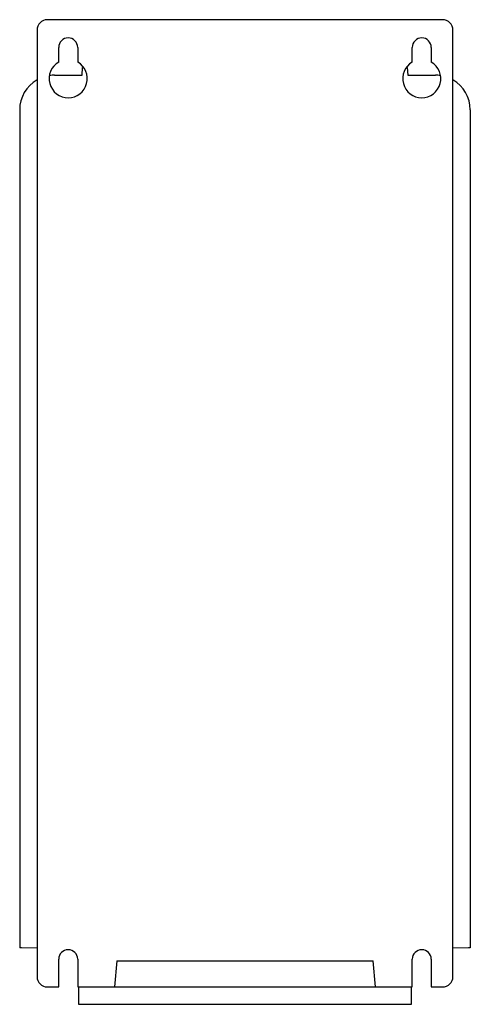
# Model space of a CAD drawing. Header units: millimetres. Extents: x 53 to 183, y 22 to 306.
import ezdxf

# ---------------------------------------------------------------- set-up
doc = ezdxf.new("R2010")
doc.units = ezdxf.units.MM
doc.header["$LTSCALE"] = 21.4536
doc.layers.get('0').update_dxf_attribs({"linetype": 'CONTINUOUS'})

msp = doc.modelspace()

# ---------------------------------------------------------------- linework, layer by layer
at = {"color": 7}
for p, q in [((174.96, 305.95), (60.96, 305.95)), ((57.96, 302.95), (57.96, 29.95)), ((177.96, 29.95), (177.96, 302.95)), ((64.21, 293.72), (64.21, 297.95)), ((69.71, 297.95), (69.71, 293.72)), ((166.21, 293.72), (166.21, 297.95)), ((171.71, 297.95), (171.71, 293.72)), ((62.96, 289.95), (71.01, 289.95)), ((71.01, 289.95), (71.13, 292.21)), ((164.8, 292.21), (164.91, 289.95)), ((164.91, 289.95), (172.96, 289.95)), ((52.96, 279.95), (52.96, 38.24)), ((182.96, 279.95), (182.96, 38.74)), ((53.45, 38.24), (52.96, 38.24)), ((57.96, 38.16), (53.45, 38.24)), ((182.47, 38.24), (177.96, 38.16)), ((182.97, 38.24), (182.47, 38.24)), ((182.96, 38.74), (182.97, 38.24)), ((64.21, 26.95), (64.22, 34.95)), ((69.71, 34.95), (69.71, 26.95)), ((80.96, 34.45), (80.31, 26.95)), ((80.96, 34.45), (154.96, 34.45)), ((155.62, 26.95), (154.96, 34.45)), ((166.21, 26.95), (166.22, 34.95)), ((171.71, 34.95), (171.71, 26.95)), ((60.96, 26.95), (64.21, 26.95)), ((69.71, 26.95), (166.21, 26.95)), ((69.96, 26.95), (69.96, 21.95)), ((165.96, 21.95), (165.96, 26.95)), ((171.71, 26.95), (174.96, 26.95)), ((69.96, 21.95), (165.96, 21.95))]:
    msp.add_line(p, q, dxfattribs=at)
for centre, radius, start, end in [((60.96, 302.95), 3, 90, 180), ((174.96, 302.95), 3, 0, 90), ((66.96, 297.95), 2.75, 0, 180), ((168.96, 297.95), 2.75, 0, 180), ((66.96, 288.95), 5.5, 120, 60), ((168.96, 288.95), 5.5, 120, 60), ((62.96, 279.95), 10, 90, 97.4803), ((172.96, 279.95), 10, 82.5201, 90), ((62.96, 279.95), 10, 120.0038, 180), ((172.96, 279.95), 10, 0, 59.9964), ((60.96, 29.95), 3, 180, 270), ((174.96, 29.95), 3, 270, 360)]:
    msp.add_arc(centre, radius, start, end, dxfattribs=at)
for centre in [(66.96, 34.95), (168.96, 34.95)]:
    msp.add_ellipse(centre, major_axis=(0, 2.75), ratio=1, start_param=-1.570187, end_param=1.570187, dxfattribs=at)

doc.saveas('drawing.dxf')
